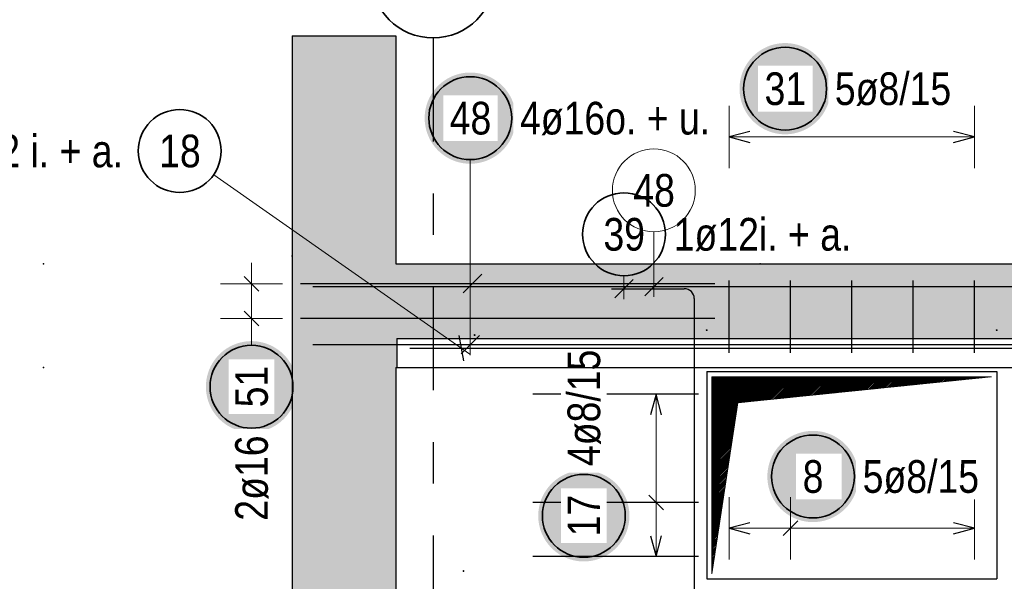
# Model space of a CAD drawing. Header units: millimetres. Extents: x -4.8 to 43.1, y -12 to 21.7.
# Tile 19 of 42: x 10.2 to 12.6, y 7.5 to 8.9. Entities that reach past the tile are written whole.
import ezdxf

# ---------------------------------------------------------------- set-up
doc = ezdxf.new("R2010")
doc.units = ezdxf.units.MM
doc.linetypes.add('DASHDOTX2', pattern=[2, 1, -0.5, 0, -0.5])
doc.styles.add('Arial Narrow', font='ARIALN.TTF')

msp = doc.modelspace()

# ---------------------------------------------------------------- hatches: boundary and pattern name
at = {"lineweight": 13, "true_color": 0xd7ffd7}
for points in [[(10.873229, 8.293922), (11.123229, 8.293922), (11.123229, 8.843922), (10.873229, 8.843922)], [(11.125593, 8.113922), (21.4623, 8.113922), (21.4623, 8.293922), (10.873229, 8.293922), (10.873229, 8.043922), (11.125593, 8.043922)], [(11.123229, 5.843922), (11.123229, 8.043922), (10.873229, 8.043922), (10.873229, 5.843922)]]:
    msp.add_hatch(color=254, dxfattribs=at).paths.add_polyline_path(points)
at = {"lineweight": 25, "true_color": 0xffffff}
for points in [[(12.172774, 8.716355), (12.172707, 8.720194), (12.172506, 8.724028), (12.172171, 8.727853), (12.171703, 8.731664), (12.171103, 8.735456), (12.17037, 8.739225), (12.169506, 8.742966), (12.168512, 8.746675), (12.16739, 8.750347), (12.16614, 8.753977), (12.164764, 8.757562), (12.163264, 8.761096), (12.161641, 8.764576), (12.159898, 8.767997), (12.158036, 8.771355), (12.156059, 8.774646), (12.153968, 8.777866), (12.151766, 8.781011), (12.149455, 8.784078), (12.147039, 8.787061), (12.14452, 8.789959), (12.141901, 8.792767), (12.139186, 8.795482), (12.136378, 8.798101), (12.13348, 8.80062), (12.130496, 8.803036), (12.12743, 8.805347), (12.124285, 8.807549), (12.121065, 8.80964), (12.117774, 8.811618), (12.114416, 8.813479), (12.110994, 8.815222), (12.107515, 8.816845), (12.10398, 8.818345), (12.100396, 8.819721), (12.096766, 8.820971), (12.093094, 8.822094), (12.089385, 8.823087), (12.085644, 8.823951), (12.081875, 8.824684), (12.078083, 8.825284), (12.074272, 8.825752), (12.070447, 8.826087), (12.066613, 8.826288), (12.062774, 8.826355), (12.058935, 8.826288), (12.0551, 8.826087), (12.051276, 8.825752), (12.047465, 8.825284), (12.043672, 8.824684), (12.039903, 8.823951), (12.036162, 8.823087), (12.032454, 8.822094), (12.028782, 8.820971), (12.025151, 8.819721), (12.021567, 8.818345), (12.018033, 8.816845), (12.014553, 8.815222), (12.011132, 8.813479), (12.007774, 8.811618), (12.004483, 8.80964), (12.001262, 8.807549), (11.998117, 8.805347), (11.995051, 8.803036), (11.992067, 8.80062), (11.989169, 8.798101), (11.986361, 8.795482), (11.983646, 8.792767), (11.981028, 8.789959), (11.978509, 8.787061), (11.976092, 8.784078), (11.973782, 8.781011), (11.97158, 8.777866), (11.969488, 8.774646), (11.967511, 8.771355), (11.965649, 8.767997), (11.963906, 8.764576), (11.962284, 8.761096), (11.960783, 8.757562), (11.959407, 8.753977), (11.958157, 8.750347), (11.957035, 8.746675), (11.956041, 8.742966), (11.955177, 8.739225), (11.954445, 8.735456), (11.953844, 8.731664), (11.953376, 8.727853), (11.953042, 8.724028), (11.952841, 8.720194), (11.952774, 8.716355), (11.952841, 8.712516), (11.953042, 8.708682), (11.953376, 8.704857), (11.953844, 8.701046), (11.954445, 8.697254), (11.955177, 8.693485), (11.956041, 8.689743), (11.957035, 8.686035), (11.958157, 8.682363), (11.959407, 8.678733), (11.960783, 8.675148), (11.962284, 8.671614), (11.963906, 8.668134), (11.965649, 8.664713), (11.967511, 8.661355), (11.969488, 8.658064), (11.97158, 8.654844), (11.973782, 8.651698), (11.976092, 8.648632), (11.978509, 8.645648), (11.981028, 8.64275), (11.983646, 8.639942), (11.986361, 8.637227), (11.989169, 8.634609), (11.992067, 8.63209), (11.995051, 8.629674), (11.998117, 8.627363), (12.001262, 8.625161), (12.004483, 8.62307), (12.007774, 8.621092), (12.011132, 8.619231), (12.014553, 8.617488), (12.018033, 8.615865), (12.021567, 8.614365), (12.025151, 8.612989), (12.028782, 8.611739), (12.032454, 8.610616), (12.036162, 8.609622), (12.039903, 8.608759), (12.043672, 8.608026), (12.047465, 8.607425), (12.051276, 8.606957), (12.0551, 8.606623), (12.058935, 8.606422), (12.062774, 8.606355), (12.066613, 8.606422), (12.070447, 8.606623), (12.074272, 8.606957), (12.078083, 8.607425), (12.081875, 8.608026), (12.085644, 8.608759), (12.089385, 8.609622), (12.093094, 8.610616), (12.096766, 8.611739), (12.100396, 8.612989), (12.10398, 8.614365), (12.107515, 8.615865), (12.110994, 8.617488), (12.114416, 8.619231), (12.117774, 8.621092), (12.121065, 8.62307), (12.124285, 8.625161), (12.12743, 8.627363), (12.130496, 8.629674), (12.13348, 8.63209), (12.136378, 8.634609), (12.139186, 8.637227), (12.141901, 8.639942), (12.14452, 8.64275), (12.147039, 8.645648), (12.149455, 8.648632), (12.151766, 8.651698), (12.153968, 8.654844), (12.156059, 8.658064), (12.158036, 8.661355), (12.159898, 8.664713), (12.161641, 8.668134), (12.163264, 8.671614), (12.164764, 8.675148), (12.16614, 8.678733), (12.16739, 8.682363), (12.168512, 8.686035), (12.169506, 8.689743), (12.17037, 8.693485), (12.171103, 8.697254), (12.171703, 8.701046), (12.172171, 8.704857), (12.172506, 8.708682)], [(11.41294, 8.645297), (11.412873, 8.649136), (11.412672, 8.652971), (11.412338, 8.656796), (11.41187, 8.660606), (11.411269, 8.664399), (11.410536, 8.668168), (11.409673, 8.671909), (11.408679, 8.675617), (11.407556, 8.679289), (11.406306, 8.68292), (11.40493, 8.686504), (11.40343, 8.690038), (11.401808, 8.693518), (11.400064, 8.696939), (11.398203, 8.700297), (11.396226, 8.703589), (11.394134, 8.706809), (11.391932, 8.709954), (11.389621, 8.71302), (11.387205, 8.716004), (11.384686, 8.718902), (11.382068, 8.72171), (11.379353, 8.724425), (11.376545, 8.727043), (11.373647, 8.729562), (11.370663, 8.731979), (11.367597, 8.734289), (11.364451, 8.736492), (11.361231, 8.738583), (11.35794, 8.74056), (11.354582, 8.742422), (11.351161, 8.744165), (11.347681, 8.745787), (11.344147, 8.747288), (11.340562, 8.748664), (11.336932, 8.749914), (11.33326, 8.751036), (11.329552, 8.75203), (11.325811, 8.752894), (11.322042, 8.753626), (11.318249, 8.754227), (11.314438, 8.754695), (11.310613, 8.755029), (11.306779, 8.75523), (11.30294, 8.755297), (11.299101, 8.75523), (11.295267, 8.755029), (11.291442, 8.754695), (11.287631, 8.754227), (11.283839, 8.753626), (11.28007, 8.752894), (11.276329, 8.75203), (11.27262, 8.751036), (11.268948, 8.749914), (11.265318, 8.748664), (11.261734, 8.747288), (11.258199, 8.745787), (11.254719, 8.744165), (11.251298, 8.742422), (11.24794, 8.74056), (11.244649, 8.738583), (11.241429, 8.736492), (11.238284, 8.734289), (11.235217, 8.731979), (11.232234, 8.729562), (11.229336, 8.727043), (11.226528, 8.724425), (11.223813, 8.72171), (11.221194, 8.718902), (11.218675, 8.716004), (11.216259, 8.71302), (11.213948, 8.709954), (11.211746, 8.706809), (11.209655, 8.703589), (11.207677, 8.700297), (11.205816, 8.696939), (11.204073, 8.693518), (11.20245, 8.690038), (11.20095, 8.686504), (11.199574, 8.68292), (11.198324, 8.679289), (11.197201, 8.675617), (11.196208, 8.671909), (11.195344, 8.668168), (11.194611, 8.664399), (11.194011, 8.660606), (11.193543, 8.656796), (11.193208, 8.652971), (11.193007, 8.649136), (11.19294, 8.645297), (11.193007, 8.641458), (11.193208, 8.637624), (11.193543, 8.633799), (11.194011, 8.629988), (11.194611, 8.626196), (11.195344, 8.622427), (11.196208, 8.618686), (11.197201, 8.614977), (11.198324, 8.611306), (11.199574, 8.607675), (11.20095, 8.604091), (11.20245, 8.600556), (11.204073, 8.597077), (11.205816, 8.593656), (11.207677, 8.590297), (11.209655, 8.587006), (11.211746, 8.583786), (11.213948, 8.580641), (11.216259, 8.577575), (11.218675, 8.574591), (11.221194, 8.571693), (11.223813, 8.568885), (11.226528, 8.56617), (11.229336, 8.563551), (11.232234, 8.561032), (11.235217, 8.558616), (11.238284, 8.556306), (11.241429, 8.554103), (11.244649, 8.552012), (11.24794, 8.550035), (11.251298, 8.548173), (11.254719, 8.54643), (11.258199, 8.544807), (11.261734, 8.543307), (11.265318, 8.541931), (11.268948, 8.540681), (11.27262, 8.539559), (11.276329, 8.538565), (11.28007, 8.537701), (11.283839, 8.536969), (11.287631, 8.536368), (11.291442, 8.5359), (11.295267, 8.535565), (11.299101, 8.535364), (11.30294, 8.535297), (11.306779, 8.535364), (11.310613, 8.535565), (11.314438, 8.5359), (11.318249, 8.536368), (11.322042, 8.536969), (11.325811, 8.537701), (11.329552, 8.538565), (11.33326, 8.539559), (11.336932, 8.540681), (11.340562, 8.541931), (11.344147, 8.543307), (11.347681, 8.544807), (11.351161, 8.54643), (11.354582, 8.548173), (11.35794, 8.550035), (11.361231, 8.552012), (11.364451, 8.554103), (11.367597, 8.556306), (11.370663, 8.558616), (11.373647, 8.561032), (11.376545, 8.563551), (11.379353, 8.56617), (11.382068, 8.568885), (11.384686, 8.571693), (11.387205, 8.574591), (11.389621, 8.577575), (11.391932, 8.580641), (11.394134, 8.583786), (11.396226, 8.587006), (11.398203, 8.590297), (11.400064, 8.593656), (11.401808, 8.597077), (11.40343, 8.600556), (11.40493, 8.604091), (11.406306, 8.607675), (11.407556, 8.611306), (11.408679, 8.614977), (11.409673, 8.618686), (11.410536, 8.622427), (11.411269, 8.626196), (11.41187, 8.629988), (11.412338, 8.633799), (11.412672, 8.637624)], [(10.885, 7.997436), (10.884933, 8.001274), (10.884732, 8.005109), (10.884397, 8.008934), (10.883929, 8.012745), (10.883329, 8.016537), (10.882596, 8.020306), (10.881733, 8.024047), (10.880739, 8.027756), (10.879616, 8.031427), (10.878366, 8.035058), (10.87699, 8.038642), (10.87549, 8.042177), (10.873867, 8.045656), (10.872124, 8.049077), (10.870263, 8.052436), (10.868285, 8.055727), (10.866194, 8.058947), (10.863992, 8.062092), (10.861681, 8.065158), (10.859265, 8.068142), (10.856746, 8.07104), (10.854127, 8.073848), (10.851412, 8.076563), (10.848604, 8.079181), (10.845707, 8.0817), (10.842723, 8.084117), (10.839656, 8.086427), (10.836511, 8.08863), (10.833291, 8.090721), (10.83, 8.092698), (10.826642, 8.09456), (10.823221, 8.096303), (10.819741, 8.097926), (10.816207, 8.099426), (10.812622, 8.100802), (10.808992, 8.102052), (10.80532, 8.103174), (10.801611, 8.104168), (10.79787, 8.105032), (10.794101, 8.105764), (10.790309, 8.106365), (10.786498, 8.106833), (10.782673, 8.107168), (10.778839, 8.107369), (10.775, 8.107436), (10.771161, 8.107369), (10.767327, 8.107168), (10.763502, 8.106833), (10.759691, 8.106365), (10.755899, 8.105764), (10.75213, 8.105032), (10.748389, 8.104168), (10.74468, 8.103174), (10.741008, 8.102052), (10.737378, 8.100802), (10.733793, 8.099426), (10.730259, 8.097926), (10.726779, 8.096303), (10.723358, 8.09456), (10.72, 8.092698), (10.716709, 8.090721), (10.713489, 8.08863), (10.710344, 8.086427), (10.707277, 8.084117), (10.704293, 8.0817), (10.701396, 8.079181), (10.698588, 8.076563), (10.695873, 8.073848), (10.693254, 8.07104), (10.690735, 8.068142), (10.688319, 8.065158), (10.686008, 8.062092), (10.683806, 8.058947), (10.681715, 8.055727), (10.679737, 8.052436), (10.677876, 8.049077), (10.676133, 8.045656), (10.67451, 8.042177), (10.67301, 8.038642), (10.671634, 8.035058), (10.670384, 8.031427), (10.669261, 8.027756), (10.668267, 8.024047), (10.667404, 8.020306), (10.666671, 8.016537), (10.666071, 8.012745), (10.665603, 8.008934), (10.665268, 8.005109), (10.665067, 8.001274), (10.665, 7.997436), (10.665067, 7.993597), (10.665268, 7.989762), (10.665603, 7.985937), (10.666071, 7.982126), (10.666671, 7.978334), (10.667404, 7.974565), (10.668267, 7.970824), (10.669261, 7.967115), (10.670384, 7.963444), (10.671634, 7.959813), (10.67301, 7.956229), (10.67451, 7.952695), (10.676133, 7.949215), (10.677876, 7.945794), (10.679737, 7.942436), (10.681715, 7.939144), (10.683806, 7.935924), (10.686008, 7.932779), (10.688319, 7.929713), (10.690735, 7.926729), (10.693254, 7.923831), (10.695873, 7.921023), (10.698588, 7.918308), (10.701396, 7.91569), (10.704293, 7.913171), (10.707277, 7.910754), (10.710344, 7.908444), (10.713489, 7.906241), (10.716709, 7.90415), (10.72, 7.902173), (10.723358, 7.900311), (10.726779, 7.898568), (10.730259, 7.896946), (10.733793, 7.895445), (10.737378, 7.894069), (10.741008, 7.892819), (10.74468, 7.891697), (10.748389, 7.890703), (10.75213, 7.889839), (10.755899, 7.889107), (10.759691, 7.888506), (10.763502, 7.888038), (10.767327, 7.887703), (10.771161, 7.887503), (10.775, 7.887436), (10.778839, 7.887503), (10.782673, 7.887703), (10.786498, 7.888038), (10.790309, 7.888506), (10.794101, 7.889107), (10.79787, 7.889839), (10.801611, 7.890703), (10.80532, 7.891697), (10.808992, 7.892819), (10.812622, 7.894069), (10.816207, 7.895445), (10.819741, 7.896946), (10.823221, 7.898568), (10.826642, 7.900311), (10.83, 7.902173), (10.833291, 7.90415), (10.836511, 7.906241), (10.839656, 7.908444), (10.842723, 7.910754), (10.845707, 7.913171), (10.848604, 7.91569), (10.851412, 7.918308), (10.854127, 7.921023), (10.856746, 7.923831), (10.859265, 7.926729), (10.861681, 7.929713), (10.863992, 7.932779), (10.866194, 7.935924), (10.868285, 7.939144), (10.870263, 7.942436), (10.872124, 7.945794), (10.873867, 7.949215), (10.87549, 7.952695), (10.87699, 7.956229), (10.878366, 7.959813), (10.879616, 7.963444), (10.880739, 7.967115), (10.881733, 7.970824), (10.882596, 7.974565), (10.883329, 7.978334), (10.883929, 7.982126), (10.884397, 7.985937), (10.884732, 7.989762)], [(12.239987, 7.780963), (12.23992, 7.784802), (12.239719, 7.788636), (12.239384, 7.792461), (12.238916, 7.796272), (12.238315, 7.800064), (12.237583, 7.803833), (12.236719, 7.807574), (12.235725, 7.811283), (12.234603, 7.814955), (12.233353, 7.818585), (12.231977, 7.82217), (12.230477, 7.825704), (12.228854, 7.829184), (12.227111, 7.832605), (12.225249, 7.835963), (12.223272, 7.839254), (12.221181, 7.842474), (12.218978, 7.845619), (12.216668, 7.848686), (12.214252, 7.85167), (12.211733, 7.854567), (12.209114, 7.857375), (12.206399, 7.86009), (12.203591, 7.862709), (12.200693, 7.865228), (12.197709, 7.867644), (12.194643, 7.869955), (12.191498, 7.872157), (12.188278, 7.874248), (12.184987, 7.876226), (12.181628, 7.878087), (12.178207, 7.87983), (12.174728, 7.881453), (12.171193, 7.882953), (12.167609, 7.884329), (12.163978, 7.885579), (12.160307, 7.886702), (12.156598, 7.887696), (12.152857, 7.888559), (12.149088, 7.889292), (12.145296, 7.889893), (12.141485, 7.89036), (12.13766, 7.890695), (12.133826, 7.890896), (12.129987, 7.890963), (12.126148, 7.890896), (12.122313, 7.890695), (12.118488, 7.89036), (12.114678, 7.889893), (12.110885, 7.889292), (12.107116, 7.888559), (12.103375, 7.887696), (12.099667, 7.886702), (12.095995, 7.885579), (12.092364, 7.884329), (12.08878, 7.882953), (12.085246, 7.881453), (12.081766, 7.87983), (12.078345, 7.878087), (12.074987, 7.876226), (12.071695, 7.874248), (12.068475, 7.872157), (12.06533, 7.869955), (12.062264, 7.867644), (12.05928, 7.865228), (12.056382, 7.862709), (12.053574, 7.86009), (12.050859, 7.857375), (12.048241, 7.854567), (12.045722, 7.85167), (12.043305, 7.848686), (12.040995, 7.845619), (12.038792, 7.842474), (12.036701, 7.839254), (12.034724, 7.835963), (12.032862, 7.832605), (12.031119, 7.829184), (12.029497, 7.825704), (12.027996, 7.82217), (12.02662, 7.818585), (12.02537, 7.814955), (12.024248, 7.811283), (12.023254, 7.807574), (12.02239, 7.803833), (12.021658, 7.800064), (12.021057, 7.796272), (12.020589, 7.792461), (12.020255, 7.788636), (12.020054, 7.784802), (12.019987, 7.780963), (12.020054, 7.777124), (12.020255, 7.77329), (12.020589, 7.769465), (12.021057, 7.765654), (12.021658, 7.761862), (12.02239, 7.758093), (12.023254, 7.754352), (12.024248, 7.750643), (12.02537, 7.746971), (12.02662, 7.743341), (12.027996, 7.739756), (12.029497, 7.736222), (12.031119, 7.732742), (12.032862, 7.729321), (12.034724, 7.725963), (12.036701, 7.722672), (12.038792, 7.719452), (12.040995, 7.716307), (12.043305, 7.71324), (12.045722, 7.710256), (12.048241, 7.707359), (12.050859, 7.704551), (12.053574, 7.701836), (12.056382, 7.699217), (12.05928, 7.696698), (12.062264, 7.694282), (12.06533, 7.691971), (12.068475, 7.689769), (12.071695, 7.687678), (12.074987, 7.6857), (12.078345, 7.683839), (12.081766, 7.682096), (12.085246, 7.680473), (12.08878, 7.678973), (12.092364, 7.677597), (12.095995, 7.676347), (12.099667, 7.675224), (12.103375, 7.674231), (12.107116, 7.673367), (12.110885, 7.672634), (12.114678, 7.672034), (12.118488, 7.671566), (12.122313, 7.671231), (12.126148, 7.67103), (12.129987, 7.670963), (12.133826, 7.67103), (12.13766, 7.671231), (12.141485, 7.671566), (12.145296, 7.672034), (12.149088, 7.672634), (12.152857, 7.673367), (12.156598, 7.674231), (12.160307, 7.675224), (12.163978, 7.676347), (12.167609, 7.677597), (12.171193, 7.678973), (12.174728, 7.680473), (12.178207, 7.682096), (12.181628, 7.683839), (12.184987, 7.6857), (12.188278, 7.687678), (12.191498, 7.689769), (12.194643, 7.691971), (12.197709, 7.694282), (12.200693, 7.696698), (12.203591, 7.699217), (12.206399, 7.701836), (12.209114, 7.704551), (12.211733, 7.707359), (12.214252, 7.710256), (12.216668, 7.71324), (12.218978, 7.716307), (12.221181, 7.719452), (12.223272, 7.722672), (12.225249, 7.725963), (12.227111, 7.729321), (12.228854, 7.732742), (12.230477, 7.736222), (12.231977, 7.739756), (12.233353, 7.743341), (12.234603, 7.746971), (12.235725, 7.750643), (12.236719, 7.754352), (12.237583, 7.758093), (12.238315, 7.761862), (12.238916, 7.765654), (12.239384, 7.769465), (12.239719, 7.77329)], [(11.687044, 7.686039), (11.686977, 7.689878), (11.686776, 7.693712), (11.686441, 7.697537), (11.685973, 7.701348), (11.685372, 7.70514), (11.68464, 7.708909), (11.683776, 7.71265), (11.682782, 7.716359), (11.68166, 7.720031), (11.68041, 7.723661), (11.679034, 7.727245), (11.677534, 7.73078), (11.675911, 7.734259), (11.674168, 7.737681), (11.672306, 7.741039), (11.670329, 7.74433), (11.668238, 7.74755), (11.666035, 7.750695), (11.663725, 7.753761), (11.661308, 7.756745), (11.65879, 7.759643), (11.656171, 7.762451), (11.653456, 7.765166), (11.650648, 7.767785), (11.64775, 7.770304), (11.644766, 7.77272), (11.6417, 7.775031), (11.638555, 7.777233), (11.635335, 7.779324), (11.632044, 7.781301), (11.628685, 7.783163), (11.625264, 7.784906), (11.621785, 7.786529), (11.61825, 7.788029), (11.614666, 7.789405), (11.611035, 7.790655), (11.607364, 7.791777), (11.603655, 7.792771), (11.599914, 7.793635), (11.596145, 7.794368), (11.592353, 7.794968), (11.588542, 7.795436), (11.584717, 7.795771), (11.580883, 7.795972), (11.577044, 7.796039), (11.573205, 7.795972), (11.56937, 7.795771), (11.565545, 7.795436), (11.561735, 7.794968), (11.557942, 7.794368), (11.554173, 7.793635), (11.550432, 7.792771), (11.546723, 7.791777), (11.543052, 7.790655), (11.539421, 7.789405), (11.535837, 7.788029), (11.532303, 7.786529), (11.528823, 7.784906), (11.525402, 7.783163), (11.522044, 7.781301), (11.518752, 7.779324), (11.515532, 7.777233), (11.512387, 7.775031), (11.509321, 7.77272), (11.506337, 7.770304), (11.503439, 7.767785), (11.500631, 7.765166), (11.497916, 7.762451), (11.495298, 7.759643), (11.492779, 7.756745), (11.490362, 7.753761), (11.488052, 7.750695), (11.485849, 7.74755), (11.483758, 7.74433), (11.481781, 7.741039), (11.479919, 7.737681), (11.478176, 7.734259), (11.476554, 7.73078), (11.475053, 7.727245), (11.473677, 7.723661), (11.472427, 7.720031), (11.471305, 7.716359), (11.470311, 7.71265), (11.469447, 7.708909), (11.468715, 7.70514), (11.468114, 7.701348), (11.467646, 7.697537), (11.467312, 7.693712), (11.467111, 7.689878), (11.467044, 7.686039), (11.467111, 7.6822), (11.467312, 7.678365), (11.467646, 7.674541), (11.468114, 7.67073), (11.468715, 7.666937), (11.469447, 7.663168), (11.470311, 7.659427), (11.471305, 7.655719), (11.472427, 7.652047), (11.473677, 7.648416), (11.475053, 7.644832), (11.476554, 7.641298), (11.478176, 7.637818), (11.479919, 7.634397), (11.481781, 7.631039), (11.483758, 7.627748), (11.485849, 7.624527), (11.488052, 7.621382), (11.490362, 7.618316), (11.492779, 7.615332), (11.495298, 7.612434), (11.497916, 7.609626), (11.500631, 7.606911), (11.503439, 7.604293), (11.506337, 7.601774), (11.509321, 7.599357), (11.512387, 7.597047), (11.515532, 7.594845), (11.518752, 7.592753), (11.522044, 7.590776), (11.525402, 7.588914), (11.528823, 7.587171), (11.532303, 7.585549), (11.535837, 7.584048), (11.539421, 7.582672), (11.543052, 7.581422), (11.546723, 7.5803), (11.550432, 7.579306), (11.554173, 7.578442), (11.557942, 7.57771), (11.561735, 7.577109), (11.565545, 7.576641), (11.56937, 7.576307), (11.573205, 7.576106), (11.577044, 7.576039), (11.580883, 7.576106), (11.584717, 7.576307), (11.588542, 7.576641), (11.592353, 7.577109), (11.596145, 7.57771), (11.599914, 7.578442), (11.603655, 7.579306), (11.607364, 7.5803), (11.611035, 7.581422), (11.614666, 7.582672), (11.61825, 7.584048), (11.621785, 7.585549), (11.625264, 7.587171), (11.628685, 7.588914), (11.632044, 7.590776), (11.635335, 7.592753), (11.638555, 7.594845), (11.6417, 7.597047), (11.644766, 7.599357), (11.64775, 7.601774), (11.650648, 7.604293), (11.653456, 7.606911), (11.656171, 7.609626), (11.65879, 7.612434), (11.661308, 7.615332), (11.663725, 7.618316), (11.666035, 7.621382), (11.668238, 7.624527), (11.670329, 7.627748), (11.672306, 7.631039), (11.674168, 7.634397), (11.675911, 7.637818), (11.677534, 7.641298), (11.679034, 7.644832), (11.68041, 7.648416), (11.68166, 7.652047), (11.682782, 7.655719), (11.683776, 7.659427), (11.68464, 7.663168), (11.685372, 7.666937), (11.685973, 7.67073), (11.686441, 7.674541), (11.686776, 7.678365)]]:
    msp.add_hatch(color=7, dxfattribs=at).paths.add_polyline_path(points)
at = {"lineweight": 13}
h = msp.add_hatch(dxfattribs=at)
h.set_pattern_fill('Mau', color=6, scale=0.01, angle=45, style=0, pattern_type=2)
h.set_pattern_definition([(45, (0, 0), (-0.00183847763, 0.00183847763), [])])
h.paths.add_polyline_path([(11.88608, 7.546422), (11.94858, 7.958922), (12.56108, 8.021422), (11.88608, 8.021422)])

# ---------------------------------------------------------------- linework, layer by layer
at = {"color": 3, "linetype": 'Continuous', "lineweight": 25}
for p, q in [((10.873229, 8.843922), (11.123229, 8.843922)), ((10.873229, 8.843922), (10.873229, 8.293922)), ((11.123229, 8.843922), (11.123229, 8.293922)), ((11.97758, 8.613397), (11.92758, 8.6)), ((12.51958, 8.6), (12.46958, 8.613397)), ((11.92758, 8.6), (11.97758, 8.586603)), ((12.46958, 8.586603), (12.51958, 8.6)), ((10.873229, 8.293922), (10.873229, 8.043922)), ((11.123229, 8.293922), (21.4623, 8.293922)), ((10.757322, 8.2636), (10.792678, 8.228245)), ((11.893229, 8.245922), (10.893229, 8.245922)), ((11.286155, 8.224285), (11.330541, 8.268671)), ((11.651873, 8.211825), (11.696067, 8.256019)), ((11.92758, 8.078922), (11.92758, 8.253922)), ((12.07558, 8.078922), (12.07558, 8.253922)), ((12.22358, 8.078922), (12.22358, 8.253922)), ((12.37158, 8.078922), (12.37158, 8.253922)), ((12.51958, 8.078922), (12.51958, 8.253922)), ((10.923029, 8.238922), (16.323029, 8.238922)), ((11.64358, 8.233922), (11.81958, 8.233922)), ((11.84358, 8.209922), (11.84358, 7.233922)), ((10.757322, 8.1796), (10.792678, 8.144245)), ((11.893229, 8.161922), (10.893229, 8.161922)), ((11.125593, 8.113922), (11.125593, 8.043922)), ((11.287212, 8.059571), (11.276336, 8.121118)), ((11.280843, 8.076825), (11.325037, 8.121019)), ((11.656774, 8.090345), (12.656774, 8.090345)), ((10.873229, 8.043922), (10.873229, 5.843922)), ((11.123229, 8.043922), (11.125593, 8.043922)), ((11.123229, 8.043922), (11.123229, 5.843922)), ((11.87358, 8.033922), (12.57358, 8.033922)), ((11.87358, 8.033922), (11.87358, 7.533922)), ((11.85358, 7.979922), (11.45358, 7.979922)), ((11.751445, 7.979922), (11.738048, 7.929922)), ((11.764843, 7.929922), (11.751445, 7.979922)), ((11.733767, 7.736267), (11.769123, 7.700911)), ((11.85358, 7.718589), (11.45358, 7.718589)), ((11.97758, 7.669361), (11.92758, 7.655963)), ((11.92758, 7.655963), (11.97758, 7.642566)), ((12.093258, 7.673641), (12.057903, 7.638285)), ((12.51958, 7.655963), (12.46958, 7.669361)), ((12.46958, 7.642566), (12.51958, 7.655963)), ((11.738048, 7.637922), (11.751445, 7.587922)), ((11.751445, 7.587922), (11.764843, 7.637922)), ((11.85358, 7.587922), (11.45358, 7.587922)), ((11.87358, 7.533922), (12.57358, 7.533922))]:
    msp.add_line(p, q, dxfattribs=at)
at = {"color": 3, "linetype": 'DASHDOTX2', "lineweight": 25, "ltscale": 0.25}
msp.add_line((11.213129, 8.838864), (11.213129, 4.86999), dxfattribs=at)
at = {"color": 5, "linetype": 'Continuous', "lineweight": 18}
for p, q in [((11.92758, 8.675), (11.92758, 8.525)), ((12.51958, 8.525), (12.51958, 8.675)), ((11.92758, 8.6), (12.51958, 8.6)), ((11.30294, 8.545297), (11.30294, 8.073922)), ((10.683726, 8.50877), (11.302258, 8.076013)), ((10.775, 8.111922), (10.775, 8.295922)), ((10.7, 8.245922), (10.85, 8.245922)), ((11.67397, 8.265151), (11.67397, 8.208922)), ((10.7, 8.161922), (10.85, 8.161922)), ((10.775, 8.097436), (10.775, 8.111922)), ((11.826445, 7.979922), (11.676445, 7.979922)), ((11.751445, 7.587922), (11.751445, 7.979922)), ((11.92758, 7.730963), (11.92758, 7.580963)), ((12.07558, 7.730963), (12.07558, 7.580963)), ((12.51958, 7.580963), (12.51958, 7.730963)), ((11.676445, 7.718589), (11.826445, 7.718589)), ((11.92758, 7.655963), (12.51958, 7.655963)), ((11.676445, 7.587922), (11.826445, 7.587922))]:
    msp.add_line(p, q, dxfattribs=at)
at = {"color": 9, "linetype": 'Continuous', "lineweight": 0}
for p, q in [((11.746036, 8.371115), (11.746036, 8.213922)), ((11.723939, 8.216825), (11.768133, 8.261019))]:
    msp.add_line(p, q, dxfattribs=at)
at = {"color": 6, "linetype": 'Continuous', "lineweight": 13}
for p, q in [((11.88608, 7.546422), (11.88608, 8.021422)), ((11.88608, 8.021422), (12.56108, 8.021422)), ((11.94858, 7.958922), (12.56108, 8.021422)), ((11.88608, 7.546422), (11.94858, 7.958922))]:
    msp.add_line(p, q, dxfattribs=at)
at = {"color": 2, "linetype": 'Continuous', "lineweight": 35}
for centre, radius in [((11.213129, 8.988864), 0.15), ((12.062774, 8.716355), 0.1), ((11.30294, 8.645297), 0.1), ((10.60179, 8.566097), 0.1), ((11.67397, 8.365151), 0.1), ((10.775, 7.997436), 0.1), ((12.129987, 7.780963), 0.1), ((11.577044, 7.686039), 0.1)]:
    msp.add_circle(centre, radius, dxfattribs=at)
at = {"color": 9, "linetype": 'Continuous', "lineweight": 0}
for centre, radius in [((11.746036, 8.471115), 0.1), ((10.273129, 8.293922), 0.00111), ((10.873229, 8.312926), 0.00111), ((12.002676, 8.293922), 0.00111), ((11.87358, 8.133922), 0.00111), ((12.57358, 8.133922), 0.00111), ((11.313527, 8.121964), 0.00111), ((10.273129, 8.043922), 0.00111), ((11.286552, 7.552962), 0.00111)]:
    msp.add_circle(centre, radius, dxfattribs=at)
at = {"color": 3, "linetype": 'Continuous', "lineweight": 25}
msp.add_arc((11.81958, 8.209922), 0.024, 0, 90, dxfattribs=at)

# ---------------------------------------------------------------- texts
at = {"color": 2, "lineweight": 35, "char_height": 0.07875, "attachment_point": 1, "line_spacing_factor": 0.9, "style": 'Arial Narrow'}
for s, insert in [('2ø12 i. + a.', (10.010865, 8.605472)), ('18', (10.552177, 8.605472)), ('39', (11.624358, 8.404526)), ('1ø12i. + a.', (11.79397, 8.404526))]:
    msp.add_mtext(s, dxfattribs=dict(at, insert=insert))
at = {"color": 9, "lineweight": 0, "insert": (11.696424, 8.51049), "char_height": 0.07875, "attachment_point": 1, "line_spacing_factor": 0.9, "style": 'Arial Narrow'}
msp.add_mtext('48', dxfattribs=at)
at = {"color": 2, "lineweight": 35, "insert": (10.224308, 6.819911), "char_height": 0.07875, "attachment_point": 1, "rotation": 90, "line_spacing_factor": 0.9, "style": 'Arial Narrow'}
msp.add_mtext('2*5=10ø12/2.35', dxfattribs=at)

# ---------------------------------------------------------------- next in the draw order: texts
at = {"color": 2, "lineweight": 35, "char_height": 0.07875, "attachment_point": 1, "line_spacing_factor": 0.9, "style": 'Arial Narrow', "bg_fill": 3, "box_fill_scale": 1.2, "bg_fill_color": 256, "bg_fill_true_color": 13158600, "bg_fill_transparency": 0}
for s, insert in [('31', (12.013161, 8.75573)), ('5ø8/15', (12.182774, 8.75573)), ('48', (11.253328, 8.684672)), ('4ø16o. + u.', (11.42294, 8.684672)), ('8', (12.10518, 7.820338)), ('5ø8/15', (12.249987, 7.820338))]:
    msp.add_mtext(s, dxfattribs=dict(at, insert=insert))
at = {"color": 2, "lineweight": 35, "char_height": 0.07875, "attachment_point": 1, "rotation": 90, "line_spacing_factor": 0.9, "style": 'Arial Narrow', "bg_fill": 3, "box_fill_scale": 1.2, "bg_fill_color": 256, "bg_fill_true_color": 13158600, "bg_fill_transparency": 0}
for s, insert in [('4ø8/15', (11.537669, 7.806039)), ('51', (10.735625, 7.947823)), ('2ø16', (10.735625, 7.674261)), ('17', (11.537669, 7.636426))]:
    msp.add_mtext(s, dxfattribs=dict(at, insert=insert))

# ---------------------------------------------------------------- next in the draw order: linework, layer by layer
at = {"color": 3, "linetype": 'Continuous', "lineweight": 25}
for p, q in [((11.125593, 8.113922), (21.4623, 8.113922)), ((10.923029, 8.098922), (16.323029, 8.098922)), ((11.156774, 8.090345), (11.656774, 8.090345)), ((11.125593, 8.043922), (16.516003, 8.043922)), ((12.57358, 8.033922), (12.57358, 7.533922))]:
    msp.add_line(p, q, dxfattribs=at)

doc.saveas('drawing.dxf')
